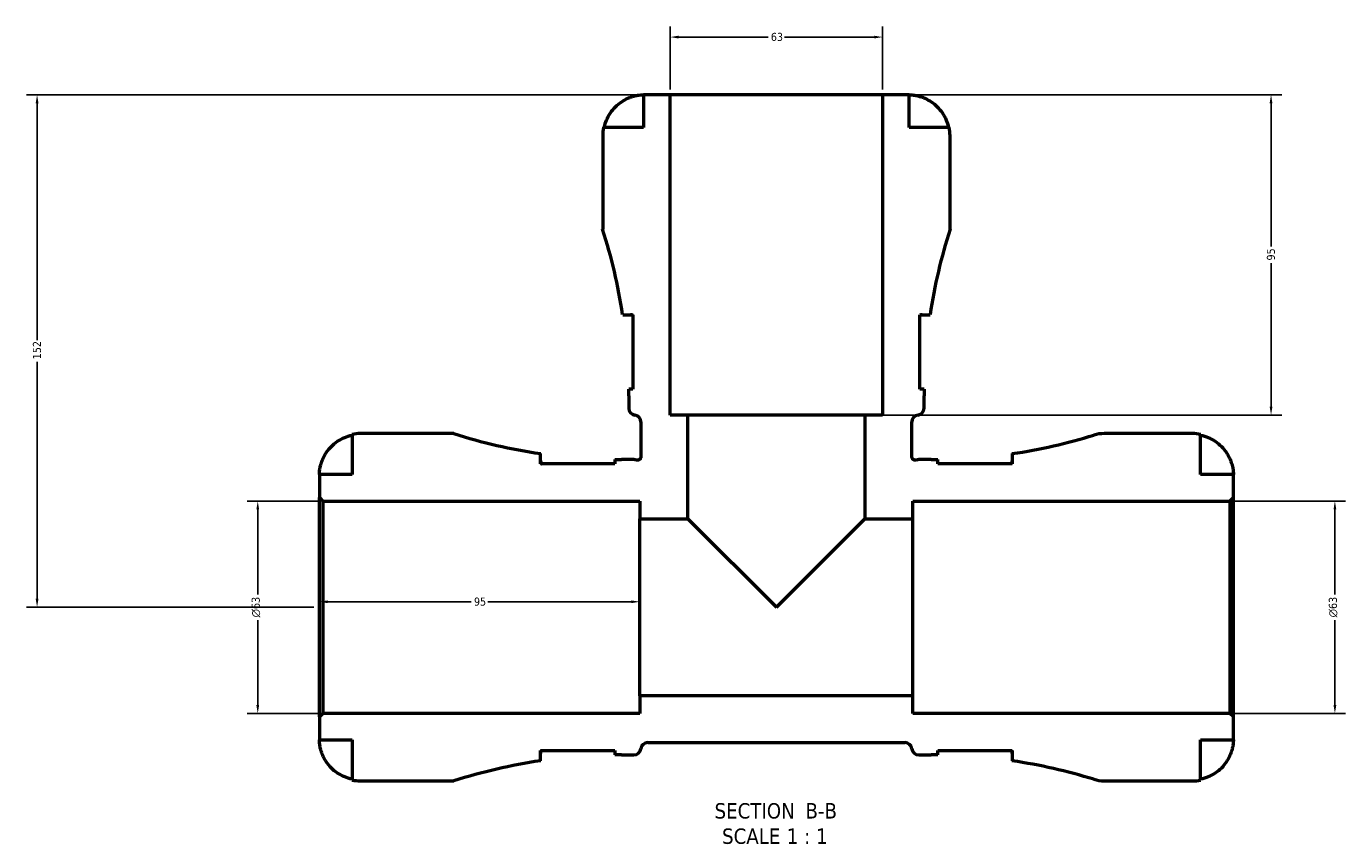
# Model space of a CAD drawing. Header units: millimetres. Extents: x -136 to 891, y -278 to 710.
# Tile 3 of 12: x 217 to 608, y -278 to -36. Entities that reach past the tile are written whole.
import ezdxf

# ---------------------------------------------------------------- set-up
doc = ezdxf.new("R2010")
doc.units = ezdxf.units.MM
for name, color, linetype, lineweight in [('Dimension (ANSI)', 7, 'Continuous', 25), ('Symbol (ANSI)', 7, 'Continuous', 25), ('Visible (ANSI)', 7, 'Continuous', 50)]:
    doc.layers.add(name, color=color, linetype=linetype, lineweight=lineweight)
doc.styles.add('Label Text (ANSI)', font='tahoma.ttf')
doc.styles.add('Note Text (ANSI)', font='tahoma.ttf')
doc.dimstyles.new('Default - mm (ANSI)', dxfattribs={"dimtxt": 2.4, "dimasz": 2.5, "dimexe": 3.175, "dimexo": 1.6002, "dimgap": 0.8, "dimtad": 0, "dimtoh": 1, "dimdec": 0, "dimrnd": 1e-08, "dimzin": 4, "dimdsep": 46, "dimtxsty": 'Note Text (ANSI)', "dimcen": 0.09, "dimdle": 10, "dimclrd": 256, "dimclre": 256, "dimclrt": 5, "dimadec": 1, "dimazin": 1, "dimtfac": 1.27, "dimtofl": 0, "dimtmove": 0, "dimatfit": 3, "dimfxl": 1, "dimtolj": 1, "dimtzin": 4, "dimlwd": -1, "dimlwe": -1, "dimarcsym": 0})

# ---------------------------------------------------------------- blocks, each defined once
blk = doc.blocks.new('*D11')
at = {"layer": 'Defpoints', "color": 0, "transparency": 16777216}
for p in [(399.03, -207.05), (304.03, -208.67), (399.03, -208.67)]:
    blk.add_point(p, dxfattribs=at)
at = {"layer": 'Dimension (ANSI)', "transparency": 16777216}
for p, q in [((306.53, -207.05), (349.07, -207.05)), ((396.53, -207.05), (354, -207.05))]:
    blk.add_line(p, q, dxfattribs=at)
for points in [[(306.53, -206.64), (306.53, -207.47), (304.03, -207.05)], [(396.53, -206.64), (396.53, -207.47), (399.03, -207.05)]]:
    blk.add_solid(points, dxfattribs=at)
at = {"layer": 'Dimension (ANSI)', "color": 5, "transparency": 16777216, "insert": (349.87, -205.8), "char_height": 2.4, "attachment_point": 1, "style": 'Note Text (ANSI)'}
blk.add_mtext('\\A1;95', dxfattribs=at)
blk = doc.blocks.new('*D12')
at = {"layer": 'Defpoints', "color": 0, "transparency": 16777216}
for p in [(471.03, -39.56), (408.03, -56.67), (471.03, -56.67)]:
    blk.add_point(p, dxfattribs=at)
at = {"layer": 'Dimension (ANSI)', "transparency": 16777216}
for p, q in [((408.03, -55.07), (408.03, -36.39)), ((471.03, -55.07), (471.03, -36.39)), ((410.53, -39.56), (437.09, -39.56)), ((468.53, -39.56), (441.97, -39.56))]:
    blk.add_line(p, q, dxfattribs=at)
for points in [[(410.53, -39.15), (410.53, -39.98), (408.03, -39.56)], [(468.53, -39.15), (468.53, -39.98), (471.03, -39.56)]]:
    blk.add_solid(points, dxfattribs=at)
at = {"layer": 'Dimension (ANSI)', "color": 5, "transparency": 16777216, "insert": (437.89, -38.31), "char_height": 2.4, "attachment_point": 1, "style": 'Note Text (ANSI)'}
blk.add_mtext('\\A1;63', dxfattribs=at)
blk = doc.blocks.new('*D13')
at = {"layer": 'Defpoints', "color": 0, "transparency": 16777216}
for p in [(285.76, -177.17), (305.06, -177.17), (305.06, -240.17)]:
    blk.add_point(p, dxfattribs=at)
at = {"layer": 'Dimension (ANSI)', "transparency": 16777216}
for p, q in [((303.46, -177.17), (282.58, -177.17)), ((285.76, -179.67), (285.76, -204.87)), ((285.76, -237.67), (285.76, -212.48)), ((303.46, -240.17), (282.58, -240.17))]:
    blk.add_line(p, q, dxfattribs=at)
for points in [[(285.34, -179.67), (286.17, -179.67), (285.76, -177.17)], [(285.34, -237.67), (286.17, -237.67), (285.76, -240.17)]]:
    blk.add_solid(points, dxfattribs=at)
at = {"layer": 'Dimension (ANSI)', "color": 5, "transparency": 16777216, "insert": (283.95, -211.68), "char_height": 2.4, "attachment_point": 1, "rotation": 90, "style": 'Note Text (ANSI)'}
blk.add_mtext('\\A1;{\\fAIGDT|b0|i0;\\H2.4000;\\ln}\\fTahoma|b0|i0;\\H2.4000;63', dxfattribs=at)
blk = doc.blocks.new('*D14')
at = {"layer": 'Defpoints', "color": 0, "transparency": 16777216}
for p in [(574, -177.17), (605.14, -177.17), (574, -240.17)]:
    blk.add_point(p, dxfattribs=at)
at = {"layer": 'Dimension (ANSI)', "transparency": 16777216}
for p, q in [((575.6, -177.17), (608.32, -177.17)), ((605.14, -179.67), (605.14, -204.87)), ((605.14, -237.67), (605.14, -212.48)), ((575.6, -240.17), (608.32, -240.17))]:
    blk.add_line(p, q, dxfattribs=at)
for points in [[(604.73, -179.67), (605.56, -179.67), (605.14, -177.17)], [(604.73, -237.67), (605.56, -237.67), (605.14, -240.17)]]:
    blk.add_solid(points, dxfattribs=at)
at = {"layer": 'Dimension (ANSI)', "color": 5, "transparency": 16777216, "insert": (603.34, -211.68), "char_height": 2.4, "attachment_point": 1, "rotation": 90, "style": 'Note Text (ANSI)'}
blk.add_mtext('\\A1;{\\fAIGDT|b0|i0;\\H2.4000;\\ln}\\fTahoma|b0|i0;\\H2.4000;63', dxfattribs=at)
blk = doc.blocks.new('*D15')
at = {"layer": 'Defpoints', "color": 0, "transparency": 16777216}
for p in [(471.03, -56.67), (586.21, -56.67), (465.78, -151.67)]:
    blk.add_point(p, dxfattribs=at)
at = {"layer": 'Dimension (ANSI)', "transparency": 16777216}
for p, q in [((472.63, -56.67), (589.38, -56.67)), ((586.21, -59.17), (586.21, -101.71)), ((586.21, -149.17), (586.21, -106.63)), ((467.38, -151.67), (589.38, -151.67))]:
    blk.add_line(p, q, dxfattribs=at)
for points in [[(585.79, -59.17), (586.62, -59.17), (586.21, -56.67)], [(585.79, -149.17), (586.62, -149.17), (586.21, -151.67)]]:
    blk.add_solid(points, dxfattribs=at)
at = {"layer": 'Dimension (ANSI)', "color": 5, "transparency": 16777216, "insert": (584.96, -105.83), "char_height": 2.4, "attachment_point": 1, "rotation": 90, "style": 'Note Text (ANSI)'}
blk.add_mtext('\\A1;95', dxfattribs=at)
blk = doc.blocks.new('*D16')
at = {"layer": 'Defpoints', "color": 0, "transparency": 16777216}
for p in [(408.03, -56.67), (220.33, -208.67), (304.03, -208.67)]:
    blk.add_point(p, dxfattribs=at)
at = {"layer": 'Dimension (ANSI)', "transparency": 16777216}
for p, q in [((406.43, -56.67), (217.16, -56.67)), ((220.33, -59.17), (220.33, -129.42)), ((220.33, -206.17), (220.33, -135.92)), ((302.43, -208.67), (217.16, -208.67))]:
    blk.add_line(p, q, dxfattribs=at)
for points in [[(219.91, -59.17), (220.75, -59.17), (220.33, -56.67)], [(219.91, -206.17), (220.75, -206.17), (220.33, -208.67)]]:
    blk.add_solid(points, dxfattribs=at)
at = {"layer": 'Dimension (ANSI)', "color": 5, "transparency": 16777216, "insert": (219.08, -135.12), "char_height": 2.4, "attachment_point": 1, "rotation": 90, "style": 'Note Text (ANSI)'}
blk.add_mtext('\\A1;152', dxfattribs=at)

msp = doc.modelspace()

# ---------------------------------------------------------------- linework, layer by layer
at = {"layer": 'Visible (ANSI)'}
for p, q in [((408.03, -56.67), (400.16, -56.67)), ((400.16, -56.67), (400.16, -66.37)), ((408.03, -151.67), (408.03, -56.67)), ((471.03, -56.67), (408.03, -56.67)), ((478.91, -56.67), (471.03, -56.67)), ((471.03, -56.67), (471.03, -151.67)), ((478.91, -66.37), (478.91, -56.67)), ((400.16, -66.37), (388.28, -66.37)), ((490.79, -66.37), (478.91, -66.37)), ((388.03, -68.8), (388.03, -96.57)), ((491.03, -96.57), (491.03, -68.8)), ((393.96, -121.9), (397.02, -121.9)), ((397.02, -121.9), (397.02, -143.95)), ((482.05, -143.95), (482.05, -121.9)), ((482.05, -121.9), (485.11, -121.9)), ((397.02, -143.95), (395.75, -143.95)), ((483.32, -143.95), (482.05, -143.95)), ((395.76, -145.97), (395.76, -149.64)), ((483.31, -149.64), (483.31, -145.97)), ((413.28, -151.67), (408.03, -151.67)), ((413.28, -182.42), (413.28, -151.67)), ((465.78, -151.67), (413.28, -151.67)), ((471.03, -151.67), (465.78, -151.67)), ((465.78, -151.67), (465.78, -182.42)), ((399.36, -153.73), (399.36, -164.04)), ((479.7, -164.04), (479.7, -153.73)), ((313.73, -157.42), (313.73, -169.3)), ((343.93, -157.17), (316.16, -157.17)), ((562.91, -157.17), (536.71, -157.17)), ((565.33, -169.3), (565.33, -157.42)), ((369.6, -166.16), (369.6, -163.12)), ((509.47, -163.12), (509.47, -166.16)), ((391.65, -166.16), (369.6, -166.16)), ((391.65, -164.88), (391.65, -166.16)), ((397.3, -164.9), (393.66, -164.9)), ((485.4, -164.9), (481.76, -164.9)), ((487.42, -166.16), (487.42, -164.88)), ((509.47, -166.16), (487.42, -166.16)), ((313.73, -169.3), (304.03, -169.3)), ((304.03, -169.3), (304.03, -176.14)), ((575.03, -169.3), (565.33, -169.3)), ((575.03, -176.14), (575.03, -169.3)), ((304.03, -176.14), (305.06, -177.17)), ((304.03, -241.2), (304.03, -176.14)), ((305.06, -177.17), (399.03, -177.17)), ((305.06, -177.17), (305.06, -240.17)), ((399.03, -177.17), (399.03, -182.42)), ((480.03, -182.42), (480.03, -177.17)), ((480.03, -177.17), (574, -177.17)), ((574, -177.17), (575.03, -176.14)), ((574, -177.17), (574, -240.17)), ((575.03, -241.2), (575.03, -176.14)), ((399.03, -182.42), (413.28, -182.42)), ((399.03, -234.92), (399.03, -182.42)), ((413.28, -182.42), (439.53, -208.67)), ((439.53, -208.67), (465.78, -182.42)), ((465.78, -182.42), (480.03, -182.42)), ((480.03, -234.92), (480.03, -182.42)), ((480.03, -234.92), (399.03, -234.92)), ((399.03, -234.92), (399.03, -240.17)), ((480.03, -240.17), (480.03, -234.92)), ((305.06, -240.17), (304.03, -241.2)), ((304.03, -241.2), (304.03, -248.05)), ((399.03, -240.17), (305.06, -240.17)), ((574, -240.17), (480.03, -240.17)), ((575.03, -241.2), (574, -240.17)), ((575.03, -248.05), (575.03, -241.2)), ((304.03, -248.05), (313.73, -248.05)), ((313.73, -248.05), (313.73, -259.93)), ((401.39, -248.84), (477.68, -248.84)), ((565.33, -259.93), (565.33, -248.05)), ((565.33, -248.05), (575.03, -248.05)), ((369.6, -254.22), (369.6, -251.19)), ((369.6, -251.19), (391.65, -251.19)), ((391.65, -251.19), (391.65, -252.46)), ((393.66, -252.45), (397.3, -252.45)), ((481.76, -252.45), (485.4, -252.45)), ((487.42, -252.46), (487.42, -251.19)), ((487.42, -251.19), (509.47, -251.19)), ((509.47, -251.19), (509.47, -254.22)), ((316.16, -260.17), (343.93, -260.17)), ((536.71, -260.17), (562.91, -260.17))]:
    msp.add_line(p, q, dxfattribs=at)
for centre, radius, start, end in [((400.16, -68.8), 12.12, 168.463, 180), ((478.91, -68.8), 12.12, 0, 11.537), ((233.94, -145.97), 161.81, 8.5536, 17.7755), ((645.12, -145.97), 161.81, 162.2245, 171.4464), ((233.94, -145.97), 161.81, 0, 0.7144), ((645.12, -145.97), 161.81, 179.2856, 180), ((397.82, -149.64), 2.06, 180, 262.8192), ((397.3, -153.73), 2.06, 0, 82.8192), ((481.76, -153.73), 2.06, 97.1808, 180), ((481.25, -149.64), 2.06, 277.1808, 0), ((316.16, -169.3), 12.13, 90, 101.537), ((393.66, -0.97), 163.93, 252.3406, 261.5577), ((485.4, -0.97), 163.93, 278.4423, 287.1254), ((536.71, -167.47), 10.3, 90, 107.1254), ((562.91, -169.3), 12.13, 78.463, 90), ((393.66, -0.97), 163.93, 269.2948, 270), ((397.3, -166.96), 2.06, 70.5288, 90), ((481.76, -166.96), 2.06, 90, 109.4712), ((485.4, -0.97), 163.93, 270, 270.7052), ((401.39, -250.9), 2.06, 90, 172.8192), ((477.68, -250.9), 2.06, 7.1808, 90), ((393.66, -416.38), 163.93, 98.4423, 107.6594), ((393.66, -416.38), 163.93, 90, 90.7052), ((397.3, -250.39), 2.06, 270, 352.8192), ((481.76, -250.39), 2.06, 187.1808, 270), ((485.4, -416.38), 163.93, 89.2948, 90), ((485.4, -416.38), 163.93, 72.8746, 81.5577), ((316.16, -248.05), 12.12, 258.463, 270), ((536.71, -249.87), 10.3, 252.8746, 270), ((562.91, -248.05), 12.13, 270, 281.537)]:
    msp.add_arc(centre, radius, start, end, dxfattribs=at)
for points, knots in [([(388.51, -66.37), (388.67, -65.6), (388.91, -64.84), (389.47, -63.47), (389.86, -62.75), (390.76, -61.39), (391.29, -60.76), (392.35, -59.7), (392.99, -59.18), (394.2, -58.37), (394.76, -58.06), (395.31, -57.8)], [0.230037, 0.230037, 0.230037, 0.230037, 0.448154, 0.448154, 0.672744, 0.672744, 0.897333, 0.897333, 1.122733, 1.122733, 1.298149, 1.298149, 1.298149, 1.298149]), ([(395.31, -57.8), (395.46, -57.73), (395.61, -57.67), (396.05, -57.49), (396.33, -57.38), (396.92, -57.18), (397.23, -57.09), (397.99, -56.89), (398.42, -56.82), (399.21, -56.71), (399.55, -56.69), (400.03, -56.67), (400.16, -56.67), (400.16, -56.67)], [-0.775077, -0.775077, -0.775077, -0.775077, -0.725604, -0.725604, -0.6359426, -0.6359426, -0.5336564, -0.5336564, -0.3753162, -0.3753162, -0.1921678, -0.1921678, 0, 0, 0, 0]), ([(478.91, -56.67), (478.91, -56.67), (478.97, -56.67), (479.21, -56.68), (479.41, -56.68), (479.99, -56.73), (480.42, -56.78), (481.26, -56.94), (481.62, -57.03), (482.28, -57.22), (482.57, -57.32), (483.15, -57.54), (483.44, -57.66), (483.74, -57.8), (483.75, -57.8), (483.76, -57.8)], [-3.3753593, -3.3753593, -3.3753593, -3.3753593, -3.2447206, -3.2447206, -3.1008128, -3.1008128, -2.9131852, -2.9131852, -2.7854081, -2.7854081, -2.6909433, -2.6909433, -2.5942729, -2.5942729, -2.5910823, -2.5910823, -2.5910823, -2.5910823]), ([(483.76, -57.8), (484.31, -58.06), (484.87, -58.37), (486.08, -59.18), (486.71, -59.7), (487.78, -60.76), (488.3, -61.39), (489.21, -62.75), (489.59, -63.47), (490.16, -64.84), (490.4, -65.6), (490.56, -66.37)], [5.914315, 5.914315, 5.914315, 5.914315, 6.08973, 6.08973, 6.31513, 6.31513, 6.53972, 6.53972, 6.764309, 6.764309, 6.982426, 6.982426, 6.982426, 6.982426]), ([(397.02, -122.06), (397.01, -122.06), (396.99, -122.05), (396.74, -121.95), (396.52, -121.9), (396.32, -121.9)], [-0.4270158, -0.4270158, -0.4270158, -0.4270158, -0.4162592, -0.4162592, -0.2268991, -0.2268991, -0.2268991, -0.2268991]), ([(482.74, -121.9), (482.73, -121.9), (482.71, -121.9), (482.5, -121.91), (482.28, -121.97), (482.05, -122.06)], [-3.992319, -3.992319, -3.992319, -3.992319, -3.9784959, -3.9784959, -3.7925409, -3.7925409, -3.7925409, -3.7925409]), ([(305.17, -164.45), (305.42, -163.9), (305.73, -163.34), (306.54, -162.12), (307.06, -161.49), (308.12, -160.43), (308.75, -159.9), (310.11, -158.99), (310.84, -158.61), (312.2, -158.05), (312.96, -157.81), (313.73, -157.65)], [5.914315, 5.914315, 5.914315, 5.914315, 6.08973, 6.08973, 6.31513, 6.31513, 6.53972, 6.53972, 6.764309, 6.764309, 6.982426, 6.982426, 6.982426, 6.982426]), ([(565.33, -157.65), (566.11, -157.81), (566.87, -158.05), (568.23, -158.61), (568.96, -158.99), (570.31, -159.9), (570.94, -160.43), (572, -161.49), (572.53, -162.12), (573.34, -163.34), (573.65, -163.9), (573.9, -164.45)], [0.230037, 0.230037, 0.230037, 0.230037, 0.448154, 0.448154, 0.672744, 0.672744, 0.897333, 0.897333, 1.122733, 1.122733, 1.298149, 1.298149, 1.298149, 1.298149]), ([(399.36, -164.04), (399.36, -164.17), (399.34, -164.29), (399.25, -164.53), (399.18, -164.64), (399, -164.84), (398.89, -164.92), (398.65, -165.03), (398.52, -165.07), (398.25, -165.08), (398.12, -165.06), (397.99, -165.01)], [-0.1973945, -0.1973945, -0.1973945, -0.1973945, -0.1609455, -0.1609455, -0.1207091, -0.1207091, -0.0804728, -0.0804728, -0.0402364, -0.0402364, 0, 0, 0, 0]), ([(481.08, -165.01), (480.96, -165.06), (480.84, -165.08), (480.59, -165.07), (480.45, -165.04), (480.21, -164.94), (480.1, -164.86), (479.91, -164.67), (479.83, -164.56), (479.73, -164.31), (479.7, -164.18), (479.7, -164.04)], [-0.1973945, -0.1973945, -0.1973945, -0.1973945, -0.1609455, -0.1609455, -0.1207091, -0.1207091, -0.0804728, -0.0804728, -0.0402364, -0.0402364, 0, 0, 0, 0]), ([(304.03, -169.3), (304.03, -169.3), (304.03, -169.22), (304.04, -168.92), (304.05, -168.67), (304.11, -168.05), (304.15, -167.7), (304.3, -166.96), (304.39, -166.58), (304.58, -165.95), (304.66, -165.7), (304.83, -165.23), (304.92, -165.01), (305.06, -164.67), (305.11, -164.56), (305.17, -164.45)], [0, 0, 0, 0, 0.1455897, 0.1455897, 0.3093084, 0.3093084, 0.4583051, 0.4583051, 0.5873511, 0.5873511, 0.6677541, 0.6677541, 0.7399915, 0.7399915, 0.7763225, 0.7763225, 0.7763225, 0.7763225]), ([(369.6, -165.28), (369.6, -165.52), (369.67, -165.79), (369.83, -166.11), (369.84, -166.13), (369.86, -166.16)], [-3.9592397, -3.9592397, -3.9592397, -3.9592397, -3.7228508, -3.7228508, -3.7022038, -3.7022038, -3.7022038, -3.7022038]), ([(509.21, -166.16), (509.24, -166.1), (509.26, -166.05), (509.41, -165.74), (509.47, -165.5), (509.47, -165.28)], [-0.4588902, -0.4588902, -0.4588902, -0.4588902, -0.4168464, -0.4168464, -0.2023316, -0.2023316, -0.2023316, -0.2023316]), ([(573.9, -164.45), (574, -164.65), (574.09, -164.86), (574.26, -165.29), (574.34, -165.52), (574.52, -166.03), (574.6, -166.31), (574.8, -167.08), (574.89, -167.54), (575, -168.35), (575.02, -168.69), (575.04, -169.17), (575.03, -169.3), (575.03, -169.3)], [-0.7851647, -0.7851647, -0.7851647, -0.7851647, -0.716742, -0.716742, -0.6425931, -0.6425931, -0.5481734, -0.5481734, -0.3758449, -0.3758449, -0.1926592, -0.1926592, 0, 0, 0, 0]), ([(305.17, -252.9), (305.1, -252.74), (305.03, -252.59), (304.85, -252.16), (304.74, -251.88), (304.54, -251.29), (304.45, -250.98), (304.26, -250.22), (304.18, -249.79), (304.07, -249), (304.05, -248.66), (304.03, -248.17), (304.03, -248.05), (304.03, -248.05)], [-0.775077, -0.775077, -0.775077, -0.775077, -0.725604, -0.725604, -0.6359426, -0.6359426, -0.5336564, -0.5336564, -0.3753162, -0.3753162, -0.1921678, -0.1921678, 0, 0, 0, 0]), ([(575.03, -248.05), (575.03, -248.05), (575.03, -248.11), (575.03, -248.35), (575.02, -248.54), (574.98, -249.13), (574.93, -249.56), (574.77, -250.4), (574.68, -250.76), (574.48, -251.42), (574.39, -251.71), (574.17, -252.29), (574.05, -252.58), (573.91, -252.88), (573.91, -252.89), (573.9, -252.9)], [-3.3753593, -3.3753593, -3.3753593, -3.3753593, -3.2447206, -3.2447206, -3.1008128, -3.1008128, -2.9131852, -2.9131852, -2.7854081, -2.7854081, -2.6909433, -2.6909433, -2.5942729, -2.5942729, -2.5910823, -2.5910823, -2.5910823, -2.5910823]), ([(313.73, -259.7), (312.96, -259.54), (312.2, -259.3), (310.84, -258.73), (310.11, -258.35), (308.75, -257.44), (308.12, -256.91), (307.06, -255.85), (306.54, -255.22), (305.73, -254.01), (305.42, -253.45), (305.17, -252.9)], [0.230037, 0.230037, 0.230037, 0.230037, 0.448154, 0.448154, 0.672744, 0.672744, 0.897333, 0.897333, 1.122733, 1.122733, 1.298149, 1.298149, 1.298149, 1.298149]), ([(369.86, -251.19), (369.82, -251.25), (369.79, -251.32), (369.65, -251.63), (369.6, -251.86), (369.6, -252.06)], [-0.4692877, -0.4692877, -0.4692877, -0.4692877, -0.4158383, -0.4158383, -0.2127818, -0.2127818, -0.2127818, -0.2127818]), ([(509.47, -252.06), (509.47, -251.82), (509.39, -251.55), (509.23, -251.23), (509.22, -251.21), (509.21, -251.19)], [-3.9492892, -3.9492892, -3.9492892, -3.9492892, -3.7100356, -3.7100356, -3.6922536, -3.6922536, -3.6922536, -3.6922536]), ([(573.9, -252.9), (573.65, -253.45), (573.34, -254.01), (572.53, -255.22), (572, -255.85), (570.94, -256.91), (570.31, -257.44), (568.96, -258.35), (568.23, -258.73), (566.87, -259.3), (566.11, -259.54), (565.33, -259.7)], [5.914315, 5.914315, 5.914315, 5.914315, 6.08973, 6.08973, 6.31513, 6.31513, 6.53972, 6.53972, 6.764309, 6.764309, 6.982426, 6.982426, 6.982426, 6.982426])]:
    msp.add_open_spline(points, degree=3, knots=knots, dxfattribs=at)

# ---------------------------------------------------------------- texts
at = {"layer": 'Symbol (ANSI)', "char_height": 4.572, "attachment_point": 7, "style": 'Label Text (ANSI)'}
for s, insert in [('SECTION', (421.21, -271.44)), (' B-B', (446.44, -271.34)), ('SCALE', (423.43, -278.95)), (' 1 : 1', (440.9, -278.87))]:
    msp.add_mtext(s, dxfattribs=dict(at, insert=insert))

# ---------------------------------------------------------------- dimensions: what is measured, and where the dimension line sits
at = {"layer": 'Dimension (ANSI)'}
dim = msp.add_linear_dim(base=(471.03, -39.56), p1=(408.03, -56.67), p2=(471.03, -56.67), dimstyle='Default - mm (ANSI)', override={"dimgap": 0.8, "dimtoh": 0, "dimdec": 0, "dimtol": 0, "dimlim": 0, "dimtp": 0, "dimtm": 0, "dimtdec": 2, "dimatfit": 1}, dxfattribs=at)
dim.commit()
dim.dimension.update_dxf_attribs({"geometry": '*D12', "text_midpoint": (439.53, -39.56), "dimtype": 160})
for base, p1, p2, angle, override, picture, middle in [((220.33, -208.67), (408.03, -56.67), (304.03, -208.67), 90, {"dimgap": 0.8, "dimtoh": 0, "dimdec": 0, "dimtol": 0, "dimlim": 0, "dimtp": 0, "dimtm": 0, "dimtdec": 2, "dimatfit": 1}, '*D16', (220.33, -132.67)), ((586.21, -56.67), (465.78, -151.67), (471.03, -56.67), 270, {"dimgap": 0.8, "dimtoh": 0, "dimdec": 0, "dimtol": 0, "dimlim": 0, "dimtp": 0, "dimtm": 0, "dimtdec": 2, "dimatfit": 1}, '*D15', (586.21, -104.17)), ((399.03, -207.05), (304.03, -208.67), (399.03, -208.67), 180, {"dimgap": 0.8, "dimtoh": 0, "dimdec": 0, "dimse1": 1, "dimse2": 1, "dimtol": 0, "dimlim": 0, "dimtp": 0, "dimtm": 0, "dimtdec": 2, "dimatfit": 1}, '*D11', (351.53, -207.05))]:
    dim = msp.add_linear_dim(base=base, p1=p1, p2=p2, angle=angle, dimstyle='Default - mm (ANSI)', override=override, dxfattribs=at)
    dim.commit()
    dim.dimension.update_dxf_attribs({"geometry": picture, "text_midpoint": middle, "dimtype": 160})
for base, p1, p2, picture, middle in [((285.76, -177.17), (305.06, -240.17), (305.06, -177.17), '*D13', (285.76, -208.67)), ((605.14, -177.17), (574, -240.17), (574, -177.17), '*D14', (605.14, -208.67))]:
    dim = msp.add_linear_dim(base=base, p1=p1, p2=p2, angle=90, text='{\\fAIGDT|b0|i0;\\H2.4000;\\ln}\\fTahoma|b0|i0;\\H2.4000;<>', dimstyle='Default - mm (ANSI)', override={"dimgap": 0.8, "dimtoh": 0, "dimdec": 0, "dimtol": 0, "dimlim": 0, "dimtp": 0, "dimtm": 0, "dimtdec": 2, "dimatfit": 1}, dxfattribs=at)
    dim.commit()
    dim.dimension.update_dxf_attribs({"geometry": picture, "text_midpoint": middle, "dimtype": 160})

doc.saveas('drawing.dxf')
